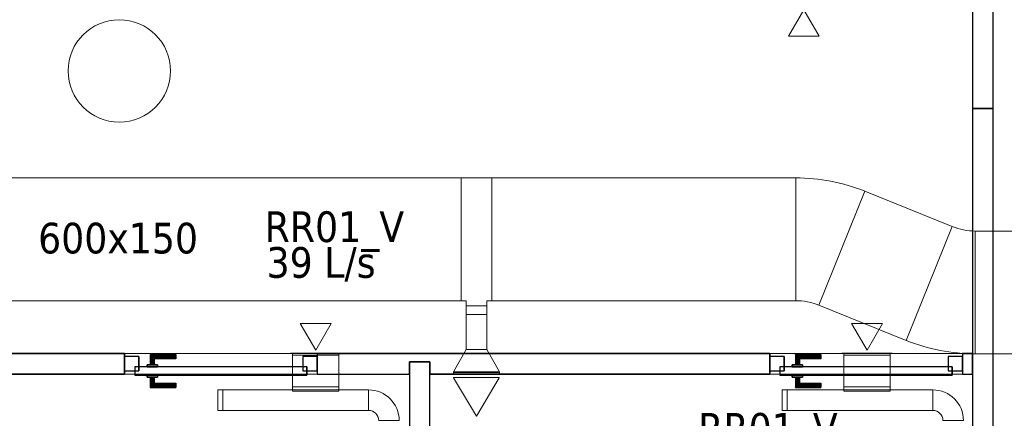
# Model space of a CAD drawing. Header units: metres. Extents: x 397.7 to 427.5, y 12.7 to 28.4.
# Tile 23 of 142: x 410.2 to 415.1, y 16.1 to 18. Entities that reach past the tile are written whole.
import ezdxf

# ---------------------------------------------------------------- set-up
doc = ezdxf.new("R2010")
doc.units = ezdxf.units.M
doc.layers.add('01_CARPINTERIA', color=5, linetype='Continuous', lineweight=25, true_color=0x0000ff)
for name, color, linetype, lineweight in [('A-COLS-____-MCUT', 7, 'Continuous', 18), ('A-COLS-____-OTLN', 7, 'Continuous', 18), ('A-GENM-____-OTLN', 7, 'Continuous', 18), ('A-WALL-____-MCUT', 7, 'Continuous', 25), ('A-WALL-____-OTLN', 7, 'Continuous', 25), ('M-HVAC-CDFF-IDEN', 7, 'Continuous', 30), ('M-HVAC-CDFF-OTLN', 7, 'Continuous', 18), ('M-HVAC-DUCT-IDEN', 7, 'Continuous', 30), ('M-HVAC-DUCT-OTLN', 7, 'Continuous', 18)]:
    doc.layers.add(name, color=color, linetype=linetype, lineweight=lineweight)
doc.styles.add('Tahoma_2', font='tahoma.ttf', dxfattribs={"height": 0.15})

# ---------------------------------------------------------------- blocks, each defined once
blk = doc.blocks.new('Family - LONDR55-XX_ZZ-ARQ-CAA-M3D-Londres55-152830-05_CLI_AIRE_P2')
at = {"layer": '01_CARPINTERIA', "color": 161, "true_color": 0xaaaaff}
for p, q in [((0.69, 0.1487), (0.69, 0.15)), ((0.69, 0.15), (0.69, 0.1487)), ((0.815, 0.15), (0.69, 0.15)), ((0.69, 0.145), (0.69, 0.1487)), ((0.69, 0.1487), (0.69, 0.145)), ((0.8137, 0.1487), (0.69, 0.1487)), ((0.8137, 0.1487), (0.69, 0.1487)), ((0.69, 0.14), (0.69, 0.145)), ((0.69, 0.145), (0.69, 0.14)), ((0.81, 0.145), (0.69, 0.145)), ((0.81, 0.145), (0.69, 0.145)), ((0.81, 0.145), (0.805, 0.14)), ((0.805, 0.14), (0.81, 0.145)), ((0.8137, 0.1487), (0.81, 0.145)), ((0.81, 0.145), (0.8137, 0.1487)), ((0.81, 0.1), (0.81, 0.145)), ((0.81, 0.1), (0.81, 0.145)), ((0.815, 0.15), (0.8137, 0.1487)), ((0.8137, 0.1487), (0.815, 0.15)), ((0.8137, 0.1), (0.8137, 0.1487)), ((0.8137, 0.1), (0.8137, 0.1487)), ((0.815, 0.1), (0.815, 0.15)), ((0.69, 0.135), (0.69, 0.14)), ((0.69, 0.14), (0.69, 0.135)), ((0.69, 0.14), (0.805, 0.14)), ((0.805, 0.14), (0.69, 0.14)), ((0.69, 0.135), (0.69, 0.1313)), ((0.69, 0.1313), (0.69, 0.135)), ((0.8, 0.135), (0.69, 0.135)), ((0.8, 0.135), (0.69, 0.135)), ((0.69, 0.1313), (0.69, 0.13)), ((0.69, 0.13), (0.69, 0.1313)), ((0.7963, 0.1313), (0.69, 0.1313)), ((0.7963, 0.1313), (0.69, 0.1313)), ((0.795, 0.13), (0.69, 0.13)), ((0.83, 0.1), (0.78, 0.1)), ((0.78, 0.1), (0.83, 0.1)), ((0.78, 0.09), (0.78, 0.1)), ((0.78, 0.09), (0.78, 0.1)), ((0.795, 0.13), (0.7963, 0.1313)), ((0.7963, 0.1313), (0.795, 0.13)), ((0.795, 0.1), (0.795, 0.13)), ((0.7963, 0.1), (0.795, 0.1)), ((0.795, 0.1), (0.7963, 0.1)), ((0.7963, 0.1313), (0.8, 0.135)), ((0.8, 0.135), (0.7963, 0.1313)), ((0.7963, 0.1), (0.7963, 0.1313)), ((0.7963, 0.1), (0.7963, 0.1313)), ((0.8, 0.1), (0.7963, 0.1)), ((0.7963, 0.1), (0.8, 0.1)), ((0.8, 0.135), (0.805, 0.14)), ((0.805, 0.14), (0.8, 0.135)), ((0.8, 0.1), (0.8, 0.135)), ((0.8, 0.1), (0.8, 0.135)), ((0.805, 0.1), (0.8, 0.1)), ((0.8, 0.1), (0.805, 0.1)), ((0.805, 0.14), (0.805, 0.1)), ((0.805, 0.1), (0.805, 0.14)), ((0.81, 0.1), (0.805, 0.1)), ((0.805, 0.1), (0.81, 0.1)), ((0.81, 0.1), (0.8137, 0.1)), ((0.8137, 0.1), (0.81, 0.1)), ((0.8137, 0.1), (0.815, 0.1)), ((0.815, 0.1), (0.8137, 0.1)), ((0.83, 0.09), (0.83, 0.1)), ((0.83, 0.1), (0.83, 0.09)), ((0.07, 0.07), (0, 0.07)), ((0, 0.07), (0, 0)), ((0.07, 0.07), (0, 0.07)), ((0, 0), (0, 0.07)), ((0.89, 0.09), (0.05, 0.09)), ((0.05, 0.09), (0.05, 0.05)), ((0.89, 0.09), (0.05, 0.09)), ((0.05, 0.05), (0.05, 0.09)), ((0.05, 0.05), (0.89, 0.05)), ((0.05, 0.05), (0.89, 0.05)), ((0.07, 0), (0.07, 0.07)), ((0.07, 0), (0.07, 0.07)), ((0.83, 0.09), (0.78, 0.09)), ((0.78, 0.09), (0.83, 0.09)), ((0.78, 0.05), (0.83, 0.05)), ((0.83, 0.05), (0.78, 0.05)), ((0.78, 0.04), (0.78, 0.05)), ((0.78, 0.04), (0.78, 0.05)), ((0.83, 0.04), (0.83, 0.05)), ((0.83, 0.05), (0.83, 0.04)), ((0.94, 0.07), (0.87, 0.07)), ((0.87, 0.07), (0.87, 0)), ((0.94, 0.07), (0.87, 0.07)), ((0.87, 0), (0.87, 0.07)), ((0.89, 0.05), (0.89, 0.09)), ((0.89, 0.05), (0.89, 0.09)), ((0.94, 0), (0.94, 0.07)), ((0.94, 0), (0.94, 0.07)), ((0, 0), (0.07, 0)), ((0, 0), (0.07, 0)), ((0.69, 0.0087), (0.69, 0.01)), ((0.69, 0.01), (0.69, 0.0087)), ((0.69, 0.01), (0.795, 0.01)), ((0.69, 0.005), (0.69, 0.0087)), ((0.69, 0.0087), (0.69, 0.005)), ((0.69, 0.0087), (0.7963, 0.0087)), ((0.69, 0.0087), (0.7963, 0.0087)), ((0.69, 0), (0.69, 0.005)), ((0.69, 0.005), (0.69, 0)), ((0.69, 0.005), (0.8, 0.005)), ((0.69, 0.005), (0.8, 0.005)), ((0.69, -0.005), (0.69, 0)), ((0.69, 0), (0.69, -0.005)), ((0.805, 0), (0.69, 0)), ((0.69, 0), (0.805, 0)), ((0.78, 0.04), (0.83, 0.04)), ((0.83, 0.04), (0.78, 0.04)), ((0.7963, 0.04), (0.795, 0.04)), ((0.795, 0.04), (0.7963, 0.04)), ((0.795, 0.01), (0.795, 0.04)), ((0.7963, 0.0087), (0.795, 0.01)), ((0.795, 0.01), (0.7963, 0.0087)), ((0.8, 0.04), (0.7963, 0.04)), ((0.7963, 0.04), (0.8, 0.04)), ((0.7963, 0.0087), (0.7963, 0.04)), ((0.7963, 0.0087), (0.7963, 0.04)), ((0.8, 0.005), (0.7963, 0.0087)), ((0.7963, 0.0087), (0.8, 0.005)), ((0.8, 0.04), (0.805, 0.04)), ((0.805, 0.04), (0.8, 0.04)), ((0.8, 0.005), (0.8, 0.04)), ((0.8, 0.005), (0.8, 0.04)), ((0.805, 0), (0.8, 0.005)), ((0.8, 0.005), (0.805, 0)), ((0.805, 0.04), (0.81, 0.04)), ((0.81, 0.04), (0.805, 0.04)), ((0.805, 0.04), (0.805, 0)), ((0.805, 0), (0.805, 0.04)), ((0.805, 0), (0.81, -0.005)), ((0.81, 0.04), (0.8137, 0.04)), ((0.8137, 0.04), (0.81, 0.04)), ((0.81, -0.005), (0.81, 0.04)), ((0.81, -0.005), (0.81, 0.04)), ((0.8137, 0.04), (0.815, 0.04)), ((0.815, 0.04), (0.8137, 0.04)), ((0.8137, -0.0087), (0.8137, 0.04)), ((0.8137, -0.0087), (0.8137, 0.04)), ((0.815, -0.01), (0.815, 0.04)), ((0.87, 0), (0.94, 0)), ((0.87, 0), (0.94, 0)), ((0.69, -0.005), (0.69, -0.0087)), ((0.69, -0.0087), (0.69, -0.005)), ((0.69, -0.005), (0.81, -0.005)), ((0.69, -0.005), (0.81, -0.005)), ((0.69, -0.0087), (0.69, -0.01)), ((0.69, -0.01), (0.69, -0.0087)), ((0.69, -0.0087), (0.8137, -0.0087)), ((0.69, -0.0087), (0.8137, -0.0087)), ((0.69, -0.01), (0.815, -0.01)), ((0.81, -0.005), (0.805, 0)), ((0.81, -0.005), (0.8137, -0.0087)), ((0.8137, -0.0087), (0.81, -0.005)), ((0.8137, -0.0087), (0.815, -0.01)), ((0.815, -0.01), (0.8137, -0.0087))]:
    blk.add_line(p, q, dxfattribs=at)
blk = doc.blocks.new('Family - Porta P2-152831-05_CLI_AIRE_P2')
blk.add_blockref('Family - LONDR55-XX_ZZ-ARQ-CAA-M3D-Londres55-152830-05_CLI_AIRE_P2', (0, 0))
blk = doc.blocks.new('Family - Evans P2-152854-05_CLI_AIRE_P2')
at = {"layer": 'A-WALL-____-MCUT', "color": 253, "true_color": 0xaaaaaa}
for p, q in [((4.4949, 0.1), (0, 0.1)), ((0, 0.1), (0, 0)), ((4.4949, 0), (4.4949, 0.1)), ((0, 0), (4.4949, 0))]:
    blk.add_line(p, q, dxfattribs=at)
at = {"layer": 'A-WALL-____-OTLN', "color": 253, "true_color": 0xaaaaaa}
for p, q in [((4.4949, 0.1), (0, 0.1)), ((0, 0.1), (0, 0)), ((4.4949, 0), (4.4949, 0.1)), ((0, 0), (4.4949, 0))]:
    blk.add_line(p, q, dxfattribs=at)
at = {"layer": 'A-WALL-____-OTLN', "color": 253, "lineweight": 18, "true_color": 0xaaaaaa}
blk.add_line((0, 0), (4.4949, 0), dxfattribs=at)
blk = doc.blocks.new('Family - Mampara P2-152874-05_CLI_AIRE_P2')
at = {"layer": 'A-WALL-____-MCUT', "color": 253, "true_color": 0xaaaaaa}
for p, q in [((0.05, 0.1), (0, 0.1)), ((0, 0.1), (0, 0)), ((0.05, 0), (0.05, 0.1)), ((2.6478, 0.1), (0.99, 0.1)), ((0.99, 0.1), (0.99, 0)), ((2.6478, 0.04), (2.6478, 0.1)), ((3.1978, 0.1), (2.7478, 0.1)), ((2.7478, 0.1), (2.7478, 0.04)), ((3.1978, 0), (3.1978, 0.1)), ((6.3478, 0.1), (4.1378, 0.1)), ((4.1378, 0.1), (4.1378, 0)), ((0, 0), (0.05, 0)), ((0.99, 0), (3.1978, 0)), ((2.7478, 0.04), (2.6478, 0.04)), ((4.1378, 0), (8.3078, 0))]:
    blk.add_line(p, q, dxfattribs=at)
at = {"layer": 'A-WALL-____-OTLN', "color": 253, "true_color": 0xaaaaaa}
for p, q in [((0.05, 0.1), (0, 0.1)), ((0, 0), (0, 0.1)), ((0.05, 0), (0.05, 0.1)), ((0.99, 0), (0.99, 0.1)), ((0.99, 0.1), (2.6478, 0.1)), ((2.6478, 0.1), (2.6478, 0.04)), ((3.1978, 0.1), (2.7478, 0.1)), ((2.7478, 0.04), (2.7478, 0.1)), ((3.1978, 0), (3.1978, 0.1)), ((4.1378, 0), (4.1378, 0.1)), ((4.1378, 0.1), (6.3478, 0.1)), ((0.05, 0), (0, 0)), ((3.1978, 0), (0.99, 0)), ((2.6478, 0.04), (2.7478, 0.04)), ((8.3078, 0), (4.1378, 0))]:
    blk.add_line(p, q, dxfattribs=at)
at = {"layer": 'A-WALL-____-OTLN', "color": 253, "lineweight": 18, "true_color": 0xaaaaaa}
blk.add_line((0, 0), (9.2978, 0), dxfattribs=at)
blk = doc.blocks.new('Family - Vano puerta-152878-05_CLI_AIRE_P2')
at = {"layer": 'A-GENM-____-OTLN', "color": 253, "true_color": 0xaaaaaa}
for p, q in [((414.8471, 16.4186), (413.9071, 16.4186)), ((413.9071, 16.4186), (413.9071, 16.3186)), ((413.9071, 16.4186), (414.8471, 16.4186)), ((413.9071, 16.3186), (413.9071, 16.4186)), ((414.8471, 16.3186), (414.8471, 16.4186)), ((414.8471, 16.3186), (414.8471, 16.4186)), ((413.9071, 16.3186), (414.8471, 16.3186)), ((414.8471, 16.3186), (413.9071, 16.3186))]:
    blk.add_line(p, q, dxfattribs=at)
blk = doc.blocks.new('Family - Vano puerta-152880-05_CLI_AIRE_P2')
at = {"layer": 'A-GENM-____-OTLN', "color": 253, "true_color": 0xaaaaaa}
for p, q in [((411.6993, 16.4186), (410.7593, 16.4186)), ((410.7593, 16.4186), (410.7593, 16.3186)), ((410.7593, 16.4186), (411.6993, 16.4186)), ((410.7593, 16.3186), (410.7593, 16.4186)), ((411.6993, 16.3186), (411.6993, 16.4186)), ((411.6993, 16.3186), (411.6993, 16.4186)), ((410.7593, 16.3186), (411.6993, 16.3186)), ((411.6993, 16.3186), (410.7593, 16.3186))]:
    blk.add_line(p, q, dxfattribs=at)
blk = doc.blocks.new('Family - LONDR55-XX_ZZ-ARQ-CAA-M3D-Londres55-152980-05_CLI_AIRE_P2')
at = {"layer": '01_CARPINTERIA', "color": 161, "true_color": 0xaaaaff}
for p, q in [((0.69, 0.1487), (0.69, 0.15)), ((0.69, 0.15), (0.69, 0.1487)), ((0.815, 0.15), (0.69, 0.15)), ((0.69, 0.145), (0.69, 0.1487)), ((0.69, 0.1487), (0.69, 0.145)), ((0.8137, 0.1487), (0.69, 0.1487)), ((0.8137, 0.1487), (0.69, 0.1487)), ((0.69, 0.14), (0.69, 0.145)), ((0.69, 0.145), (0.69, 0.14)), ((0.81, 0.145), (0.69, 0.145)), ((0.81, 0.145), (0.69, 0.145)), ((0.81, 0.145), (0.805, 0.14)), ((0.805, 0.14), (0.81, 0.145)), ((0.8137, 0.1487), (0.81, 0.145)), ((0.81, 0.145), (0.8137, 0.1487)), ((0.81, 0.1), (0.81, 0.145)), ((0.81, 0.1), (0.81, 0.145)), ((0.815, 0.15), (0.8137, 0.1487)), ((0.8137, 0.1487), (0.815, 0.15)), ((0.8137, 0.1), (0.8137, 0.1487)), ((0.8137, 0.1), (0.8137, 0.1487)), ((0.815, 0.1), (0.815, 0.15)), ((0.69, 0.135), (0.69, 0.14)), ((0.69, 0.14), (0.69, 0.135)), ((0.69, 0.14), (0.805, 0.14)), ((0.805, 0.14), (0.69, 0.14)), ((0.69, 0.135), (0.69, 0.1313)), ((0.69, 0.1313), (0.69, 0.135)), ((0.8, 0.135), (0.69, 0.135)), ((0.8, 0.135), (0.69, 0.135)), ((0.69, 0.1313), (0.69, 0.13)), ((0.69, 0.13), (0.69, 0.1313)), ((0.7963, 0.1313), (0.69, 0.1313)), ((0.7963, 0.1313), (0.69, 0.1313)), ((0.795, 0.13), (0.69, 0.13)), ((0.83, 0.1), (0.78, 0.1)), ((0.78, 0.1), (0.83, 0.1)), ((0.78, 0.09), (0.78, 0.1)), ((0.78, 0.09), (0.78, 0.1)), ((0.795, 0.13), (0.7963, 0.1313)), ((0.7963, 0.1313), (0.795, 0.13)), ((0.795, 0.1), (0.795, 0.13)), ((0.7963, 0.1), (0.795, 0.1)), ((0.795, 0.1), (0.7963, 0.1)), ((0.7963, 0.1313), (0.8, 0.135)), ((0.8, 0.135), (0.7963, 0.1313)), ((0.7963, 0.1), (0.7963, 0.1313)), ((0.7963, 0.1), (0.7963, 0.1313)), ((0.8, 0.1), (0.7963, 0.1)), ((0.7963, 0.1), (0.8, 0.1)), ((0.8, 0.135), (0.805, 0.14)), ((0.805, 0.14), (0.8, 0.135)), ((0.8, 0.1), (0.8, 0.135)), ((0.8, 0.1), (0.8, 0.135)), ((0.805, 0.1), (0.8, 0.1)), ((0.8, 0.1), (0.805, 0.1)), ((0.805, 0.14), (0.805, 0.1)), ((0.805, 0.1), (0.805, 0.14)), ((0.81, 0.1), (0.805, 0.1)), ((0.805, 0.1), (0.81, 0.1)), ((0.81, 0.1), (0.8137, 0.1)), ((0.8137, 0.1), (0.81, 0.1)), ((0.8137, 0.1), (0.815, 0.1)), ((0.815, 0.1), (0.8137, 0.1)), ((0.83, 0.09), (0.83, 0.1)), ((0.83, 0.1), (0.83, 0.09)), ((0.07, 0.07), (0, 0.07)), ((0, 0.07), (0, 0)), ((0.07, 0.07), (0, 0.07)), ((0, 0), (0, 0.07)), ((0.89, 0.09), (0.05, 0.09)), ((0.05, 0.09), (0.05, 0.05)), ((0.89, 0.09), (0.05, 0.09)), ((0.05, 0.05), (0.05, 0.09)), ((0.05, 0.05), (0.89, 0.05)), ((0.05, 0.05), (0.89, 0.05)), ((0.07, 0), (0.07, 0.07)), ((0.07, 0), (0.07, 0.07)), ((0.83, 0.09), (0.78, 0.09)), ((0.78, 0.09), (0.83, 0.09)), ((0.78, 0.05), (0.83, 0.05)), ((0.83, 0.05), (0.78, 0.05)), ((0.78, 0.04), (0.78, 0.05)), ((0.78, 0.04), (0.78, 0.05)), ((0.83, 0.04), (0.83, 0.05)), ((0.83, 0.05), (0.83, 0.04)), ((0.94, 0.07), (0.87, 0.07)), ((0.87, 0.07), (0.87, 0)), ((0.94, 0.07), (0.87, 0.07)), ((0.87, 0), (0.87, 0.07)), ((0.89, 0.05), (0.89, 0.09)), ((0.89, 0.05), (0.89, 0.09)), ((0.94, 0), (0.94, 0.07)), ((0.94, 0), (0.94, 0.07)), ((0, 0), (0.07, 0)), ((0, 0), (0.07, 0)), ((0.69, 0.0087), (0.69, 0.01)), ((0.69, 0.01), (0.69, 0.0087)), ((0.69, 0.01), (0.795, 0.01)), ((0.69, 0.005), (0.69, 0.0087)), ((0.69, 0.0087), (0.69, 0.005)), ((0.69, 0.0087), (0.7963, 0.0087)), ((0.69, 0.0087), (0.7963, 0.0087)), ((0.69, 0), (0.69, 0.005)), ((0.69, 0.005), (0.69, 0)), ((0.69, 0.005), (0.8, 0.005)), ((0.69, 0.005), (0.8, 0.005)), ((0.69, -0.005), (0.69, 0)), ((0.69, 0), (0.69, -0.005)), ((0.805, 0), (0.69, 0)), ((0.69, 0), (0.805, 0)), ((0.78, 0.04), (0.83, 0.04)), ((0.83, 0.04), (0.78, 0.04)), ((0.7963, 0.04), (0.795, 0.04)), ((0.795, 0.04), (0.7963, 0.04)), ((0.795, 0.01), (0.795, 0.04)), ((0.7963, 0.0087), (0.795, 0.01)), ((0.795, 0.01), (0.7963, 0.0087)), ((0.8, 0.04), (0.7963, 0.04)), ((0.7963, 0.04), (0.8, 0.04)), ((0.7963, 0.0087), (0.7963, 0.04)), ((0.7963, 0.0087), (0.7963, 0.04)), ((0.8, 0.005), (0.7963, 0.0087)), ((0.7963, 0.0087), (0.8, 0.005)), ((0.8, 0.04), (0.805, 0.04)), ((0.805, 0.04), (0.8, 0.04)), ((0.8, 0.005), (0.8, 0.04)), ((0.8, 0.005), (0.8, 0.04)), ((0.805, 0), (0.8, 0.005)), ((0.8, 0.005), (0.805, 0)), ((0.805, 0.04), (0.81, 0.04)), ((0.81, 0.04), (0.805, 0.04)), ((0.805, 0.04), (0.805, 0)), ((0.805, 0), (0.805, 0.04)), ((0.805, 0), (0.81, -0.005)), ((0.81, 0.04), (0.8137, 0.04)), ((0.8137, 0.04), (0.81, 0.04)), ((0.81, -0.005), (0.81, 0.04)), ((0.81, -0.005), (0.81, 0.04)), ((0.8137, 0.04), (0.815, 0.04)), ((0.815, 0.04), (0.8137, 0.04)), ((0.8137, -0.0087), (0.8137, 0.04)), ((0.8137, -0.0087), (0.8137, 0.04)), ((0.815, -0.01), (0.815, 0.04)), ((0.87, 0), (0.94, 0)), ((0.87, 0), (0.94, 0)), ((0.69, -0.005), (0.69, -0.0087)), ((0.69, -0.0087), (0.69, -0.005)), ((0.69, -0.005), (0.81, -0.005)), ((0.69, -0.005), (0.81, -0.005)), ((0.69, -0.0087), (0.69, -0.01)), ((0.69, -0.01), (0.69, -0.0087)), ((0.69, -0.0087), (0.8137, -0.0087)), ((0.69, -0.0087), (0.8137, -0.0087)), ((0.69, -0.01), (0.815, -0.01)), ((0.81, -0.005), (0.805, 0)), ((0.81, -0.005), (0.8137, -0.0087)), ((0.8137, -0.0087), (0.81, -0.005)), ((0.8137, -0.0087), (0.815, -0.01)), ((0.815, -0.01), (0.8137, -0.0087))]:
    blk.add_line(p, q, dxfattribs=at)
blk = doc.blocks.new('Family - Porta P2-152981-05_CLI_AIRE_P2')
blk.add_blockref('Family - LONDR55-XX_ZZ-ARQ-CAA-M3D-Londres55-152980-05_CLI_AIRE_P2', (0, 0))
blk = doc.blocks.new('Family - Mampara P2-153196-05_CLI_AIRE_P2')
at = {"layer": 'A-WALL-____-MCUT', "color": 253, "true_color": 0xaaaaaa}
for p, q in [((0.5, 0.1), (0, 0.1)), ((0, 0.1), (0, 0)), ((0.5, 0), (0.5, 0.1)), ((0, 0), (0.5, 0))]:
    blk.add_line(p, q, dxfattribs=at)
at = {"layer": 'A-WALL-____-OTLN', "color": 253, "true_color": 0xaaaaaa}
for p, q in [((0.5, 0.1), (0, 0.1)), ((0, 0.1), (0, 0)), ((0.5, 0), (0.5, 0.1)), ((0, 0), (0.5, 0))]:
    blk.add_line(p, q, dxfattribs=at)
at = {"layer": 'A-WALL-____-OTLN', "color": 253, "lineweight": 18, "true_color": 0xaaaaaa}
blk.add_line((0, 0), (0.5, 0), dxfattribs=at)
blk = doc.blocks.new('Family - Pilar P2-153225-05_CLI_AIRE_P2')
at = {"layer": 'A-COLS-____-MCUT', "color": 253, "true_color": 0xaaaaaa}
for start, end in [(360, 180), (180, 360)]:
    blk.add_arc((0.25, 0.25), 0.25, start, end, dxfattribs=at)
at = {"layer": 'A-COLS-____-OTLN', "color": 253, "true_color": 0xaaaaaa}
for start, end in [(360, 180), (180, 360)]:
    blk.add_arc((0.25, 0.25), 0.25, start, end, dxfattribs=at)
blk = doc.blocks.new('Family - Mampara P2-153261-05_CLI_AIRE_P2')
at = {"layer": 'A-WALL-____-MCUT', "color": 253, "true_color": 0xaaaaaa}
for p, q in [((0.56, 0.1), (0, 0.1)), ((0, 0.1), (0, 0)), ((0.56, 0), (0.56, 0.1)), ((0, 0), (0.56, 0))]:
    blk.add_line(p, q, dxfattribs=at)
at = {"layer": 'A-WALL-____-OTLN', "color": 253, "true_color": 0xaaaaaa}
for p, q in [((0.56, 0.1), (0, 0.1)), ((0, 0.1), (0, 0)), ((0.56, 0), (0.56, 0.1)), ((0, 0), (0.56, 0))]:
    blk.add_line(p, q, dxfattribs=at)
at = {"layer": 'A-WALL-____-OTLN', "color": 253, "lineweight": 18, "true_color": 0xaaaaaa}
blk.add_line((0, 0), (0.56, 0), dxfattribs=at)
blk = doc.blocks.new('LONDR55-XX_ZZ-ARQ-CAA-M3D-Londres55_ifc-1-05_CLI_AIRE_P2')
at = {"layer": '01_CARPINTERIA', "color": 253, "lineweight": 18, "true_color": 0xaaaaaa, "rotation": 180}
for name, p in [('Family - Porta P2-152981-05_CLI_AIRE_P2', (411.6993, 16.4036)), ('Family - Porta P2-152831-05_CLI_AIRE_P2', (414.8471, 16.4036))]:
    blk.add_blockref(name, p, dxfattribs=at)
at = {"layer": 'A-COLS-____-OTLN', "color": 253, "lineweight": 18, "true_color": 0xaaaaaa}
blk.add_blockref('Family - Pilar P2-153225-05_CLI_AIRE_P2', (410.4837, 17.5495), dxfattribs=at)
at = {"layer": 'A-GENM-____-OTLN', "color": 253, "lineweight": 18, "true_color": 0xaaaaaa}
for name in ['Family - Vano puerta-152880-05_CLI_AIRE_P2', 'Family - Vano puerta-152878-05_CLI_AIRE_P2']:
    blk.add_blockref(name, (0, 0), dxfattribs=at)
at = {"layer": 'A-WALL-____-OTLN', "color": 253, "lineweight": 18, "true_color": 0xaaaaaa}
for name, p, rotation in [('Family - Mampara P2-153196-05_CLI_AIRE_P2', (414.8971, 18.1155), 270), ('Family - Evans P2-152854-05_CLI_AIRE_P2', (414.9971, 13.1206), 89.99999999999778), ('Family - Mampara P2-152874-05_CLI_AIRE_P2', (414.8971, 16.4186), 180), ('Family - Mampara P2-153261-05_CLI_AIRE_P2', (412.2493, 15.8186), 90)]:
    blk.add_blockref(name, p, dxfattribs=dict(at, rotation=rotation))
blk = doc.blocks.new('M_Codo rectangular - Radio - 1 W-461717-05_CLI_AIRE_P2')
at = {"layer": 'M-HVAC-DUCT-OTLN', "color": 143, "true_color": 0x32aad1}
for p, q in [((-0.1166, 0.3), (-0.1166, -0.3)), ((-0.1166, -0.3), (-0.1166, 0.3)), ((-0.0042, 0.3218), (0.2205, -0.2345)), ((0.2205, -0.2345), (-0.0042, 0.3218))]:
    blk.add_line(p, q, dxfattribs=at)
for radius in [0.3, 0.3, 0.9, 0.9]:
    blk.add_arc((-0.1166, 0.6), radius, 270, 292, dxfattribs=at)
blk = doc.blocks.new('M_Codo rectangular - Radio - 1 W-459631-05_CLI_AIRE_P2')
at = {"layer": 'M-HVAC-DUCT-OTLN', "color": 40, "true_color": 0xffbf00}
for p, q in [((-0.1, -0.05), (-0.1, 0.05)), ((-0.1, 0.05), (-0.1, -0.05)), ((-0.05, -0.1), (0.05, -0.1)), ((0.05, -0.1), (-0.05, -0.1))]:
    blk.add_line(p, q, dxfattribs=at)
for radius, start in [(0.15, 0), (0.15, 0), (0.05, 360), (0.05, 0)]:
    blk.add_arc((-0.1, -0.1), radius, start, 90, dxfattribs=at)
blk = doc.blocks.new('M_Te rectangular - Estándar-466306-05_CLI_AIRE_P2')
at = {"layer": 'M-HVAC-DUCT-OTLN', "color": 143, "true_color": 0x32aad1}
for p, q in [((-0.075, 0.3), (-0.075, -0.3)), ((-0.075, -0.3), (-0.075, 0.3)), ((-0.075, 0.3), (0.075, 0.3)), ((0.075, 0.3), (-0.075, 0.3)), ((0.075, -0.3), (0.075, 0.3)), ((0.075, 0.3), (0.075, -0.3)), ((-0.05, -0.3), (-0.075, -0.3)), ((-0.05, -0.3), (-0.075, -0.3)), ((-0.05, -0.3), (-0.05, -0.325)), ((-0.05, -0.325), (-0.05, -0.3)), ((-0.05, -0.325), (0.05, -0.325)), ((0.05, -0.325), (-0.05, -0.325)), ((0.05, -0.3), (0.05, -0.325)), ((0.075, -0.3), (0.05, -0.3)), ((0.075, -0.3), (0.05, -0.3)), ((0.05, -0.325), (0.05, -0.3))]:
    blk.add_line(p, q, dxfattribs=at)
blk = doc.blocks.new('M_Transición rectangular - Ángulo - 60 grados-455507-05_CLI_AIRE_P2')
at = {"layer": 'M-HVAC-DUCT-OTLN', "color": 143, "true_color": 0x32aad1}
for p, q in [((0, 0.05), (0, -0.05)), ((0, 0.05), (0.0433, 0.05)), ((0, 0.05), (0.0433, 0.05)), ((0, -0.05), (0, 0.05)), ((0.0433, -0.05), (0.0433, 0.05)), ((0.0433, 0.05), (0.0433, -0.05)), ((0, -0.05), (0.0433, -0.05)), ((0.0433, -0.05), (0, -0.05))]:
    blk.add_line(p, q, dxfattribs=at)
blk = doc.blocks.new('ZYR_03_06_04_01 Reixa Paret Retorn - RR01_V-478031-05_CLI_AIRE_P2')
at = {"layer": 'M-HVAC-CDFF-OTLN', "color": 40, "true_color": 0xffbf00}
for p, q in [((0.1225, 0.002), (-0.1225, 0.002)), ((-0.1225, 0.002), (0.1225, 0.002)), ((-0.1225, 0.002), (-0.1225, 0)), ((-0.1225, 0.002), (-0.1225, 0)), ((0.1225, 0), (-0.1225, 0)), ((-0.1225, 0), (0.1225, 0)), ((0.1125, 0.01), (-0.1125, 0.01)), ((-0.1125, 0.01), (0.1125, 0.01)), ((-0.1125, 0.01), (-0.1125, 0)), ((-0.1125, 0.01), (-0.1125, 0)), ((0.1125, 0.002), (-0.1125, 0.002)), ((-0.1125, 0.002), (0.1125, 0.002)), ((-0.1125, 0.002), (-0.1125, 0)), ((-0.1125, 0.002), (-0.1125, 0)), ((0.1125, 0), (-0.1125, 0)), ((-0.1125, 0), (0.1125, 0)), ((0.1125, 0), (-0.1125, 0)), ((-0.1125, 0), (0.1125, 0)), ((0.1125, 0), (0.1125, 0.01)), ((0.1125, 0.01), (0.1125, 0)), ((0.1125, 0), (0.1125, 0.002)), ((0.1125, 0.002), (0.1125, 0)), ((0.1225, 0), (0.1225, 0.002)), ((0.1225, 0.002), (0.1225, 0)), ((0, -0.015), (-0.075, -0.1449)), ((0, -0.015), (0.075, -0.1449)), ((0.075, -0.1449), (-0.075, -0.1449))]:
    blk.add_line(p, q, dxfattribs=at)
blk = doc.blocks.new('M_Remate rectangular - Estándar-V3-05_CLI_AIRE_P2')
at = {"layer": 'M-HVAC-DUCT-OTLN', "color": 40, "true_color": 0xffbf00}
for p, q in [((0, 0.05), (0, -0.05)), ((0, -0.05), (0, 0.05)), ((0, 0.05), (0.025, 0.05)), ((0.025, 0.05), (0, 0.05)), ((0.025, 0.05), (0.025, -0.05)), ((0.025, -0.05), (0.025, 0.05)), ((0.025, -0.05), (0, -0.05)), ((0.025, -0.05), (0, -0.05))]:
    blk.add_line(p, q, dxfattribs=at)
blk = doc.blocks.new('MEP_15_03 Injerto Conducte - Mínimo-476864-05_CLI_AIRE_P2')
at = {"layer": 'M-HVAC-DUCT-OTLN', "color": 40, "true_color": 0xffbf00}
for p, q in [((-0.006096, -0.1125), (-0.006096, 0.1125)), ((-0.006096, 0.1125), (-0.006096, -0.1125)), ((-0.006096, 0.1125), (0.015, 0.1125)), ((-0.006096, 0.1125), (0.015, 0.1125)), ((0.015, 0.1125), (0.015, -0.1125)), ((0.015, -0.1125), (0.015, 0.1125)), ((0.015, -0.1125), (-0.006096, -0.1125)), ((-0.006096, -0.1125), (0.015, -0.1125))]:
    blk.add_line(p, q, dxfattribs=at)
blk = doc.blocks.new('ZYR_03_06_04_01 Reixa Paret Impulsió - RI04-V8-05_CLI_AIRE_P2')
at = {"layer": 'M-HVAC-CDFF-OTLN', "color": 143, "true_color": 0x32aad1}
for p, q in [((0.1225, 0.002), (-0.1225, 0.002)), ((-0.1225, 0.002), (0.1225, 0.002)), ((-0.1225, 0.002), (-0.1225, 0)), ((-0.1225, 0.002), (-0.1225, 0)), ((0.1225, 0), (-0.1225, 0)), ((-0.1225, 0), (0.1225, 0)), ((0.1125, 0.01), (-0.1125, 0.01)), ((-0.1125, 0.01), (0.1125, 0.01)), ((-0.1125, 0.01), (-0.1125, 0)), ((-0.1125, 0.01), (-0.1125, 0)), ((0.1125, 0.002), (-0.1125, 0.002)), ((-0.1125, 0.002), (0.1125, 0.002)), ((-0.1125, 0.002), (-0.1125, 0)), ((-0.1125, 0.002), (-0.1125, 0)), ((0.1125, 0), (-0.1125, 0)), ((-0.1125, 0), (0.1125, 0)), ((0.1125, 0), (-0.1125, 0)), ((-0.1125, 0), (0.1125, 0)), ((0.1125, 0), (0.1125, 0.01)), ((0.1125, 0.01), (0.1125, 0)), ((0.1125, 0), (0.1125, 0.002)), ((0.1125, 0.002), (0.1125, 0)), ((0.1225, 0), (0.1225, 0.002)), ((0.1225, 0.002), (0.1225, 0)), ((0.1111, -0.015), (-0.1111, -0.015)), ((-0.1111, -0.015), (-0.1111, -0.016)), ((-0.1111, -0.016), (0, -0.2033)), ((0.1111, -0.016), (0, -0.2033)), ((0.1111, -0.015), (0.1111, -0.016))]:
    blk.add_line(p, q, dxfattribs=at)
blk = doc.blocks.new('M_Transición rectangular - Ángulo - 60 grados-495401-05_CLI_AIRE_P2')
at = {"layer": 'M-HVAC-DUCT-OTLN', "color": 143, "true_color": 0x32aad1}
for p, q in [((0, 0.1125), (0, -0.1125)), ((0, 0.1125), (0.1083, 0.05)), ((0, 0.1125), (0.1083, 0.05)), ((0, -0.1125), (0, 0.1125)), ((0.1083, -0.05), (0.1083, 0.05)), ((0.1083, 0.05), (0.1083, -0.05)), ((0, -0.1125), (0.1083, -0.05)), ((0.1083, -0.05), (0, -0.1125))]:
    blk.add_line(p, q, dxfattribs=at)

msp = doc.modelspace()

# ---------------------------------------------------------------- linework, layer by layer
at = {"layer": 'M-HVAC-DUCT-OTLN', "color": 143, "true_color": 0x32aad1}
for p, q in [((408.9833, 17.2771), (412.401, 17.2771)), ((412.401, 17.2771), (412.401, 16.6771)), ((412.551, 17.2771), (412.551, 16.6771)), ((412.551, 17.2771), (414.0341, 17.2771)), ((414.0341, 17.2771), (414.0341, 16.6771)), ((414.3713, 17.2116), (414.1465, 16.6553)), ((414.3713, 17.2116), (414.7977, 17.0393)), ((414.7977, 17.0393), (414.573, 16.483)), ((414.9101, 17.0174), (414.9101, 16.4174)), ((414.9101, 17.0174), (415.2635, 17.0174)), ((412.401, 16.6771), (408.9833, 16.6771)), ((414.0341, 16.6771), (412.551, 16.6771)), ((414.573, 16.483), (414.1465, 16.6553)), ((412.526, 16.6088), (412.426, 16.6088)), ((412.426, 16.4378), (412.426, 16.6088)), ((412.526, 16.6088), (412.526, 16.4378)), ((412.526, 16.4378), (412.426, 16.4378)), ((415.2635, 16.4174), (414.9101, 16.4174)), ((412.3635, 16.3296), (412.5885, 16.3296)), ((412.3635, 16.3266), (412.3635, 16.3296)), ((412.3635, 16.3266), (412.5885, 16.3266)), ((412.5885, 16.3296), (412.5885, 16.3266))]:
    msp.add_line(p, q, dxfattribs=at)
at = {"layer": 'M-HVAC-DUCT-OTLN', "color": 40, "true_color": 0xffbf00}
for p, q in [((411.8042, 16.4106), (411.5792, 16.4106)), ((411.5792, 16.2563), (411.5792, 16.4106)), ((411.8042, 16.4106), (411.8042, 16.2563)), ((414.4942, 16.4106), (414.2692, 16.4106)), ((414.2692, 16.2563), (414.2692, 16.4106)), ((414.4942, 16.4106), (414.4942, 16.2563)), ((411.2393, 16.1413), (411.2393, 16.2413)), ((411.2393, 16.2413), (411.9493, 16.2413)), ((411.8042, 16.2563), (411.5792, 16.2563)), ((411.5792, 16.2352), (411.5792, 16.2413)), ((411.8042, 16.2352), (411.8042, 16.2413)), ((411.9493, 16.1413), (411.9493, 16.2413)), ((413.9921, 16.1413), (413.9921, 16.2413)), ((413.9921, 16.2413), (414.7021, 16.2413)), ((414.4942, 16.2563), (414.2692, 16.2563)), ((414.2692, 16.2352), (414.2692, 16.2413)), ((414.4942, 16.2352), (414.4942, 16.2413)), ((414.7021, 16.1413), (414.7021, 16.2413)), ((411.8042, 16.2352), (411.5792, 16.2352)), ((414.4942, 16.2352), (414.2692, 16.2352)), ((411.9493, 16.1413), (411.2393, 16.1413)), ((414.7021, 16.1413), (413.9921, 16.1413))]:
    msp.add_line(p, q, dxfattribs=at)

# ---------------------------------------------------------------- block references
at = {"lineweight": 5}
msp.add_blockref('LONDR55-XX_ZZ-ARQ-CAA-M3D-Londres55_ifc-1-05_CLI_AIRE_P2', (0, 0), dxfattribs=at)
at = {"layer": 'M-HVAC-CDFF-OTLN', "color": 40, "true_color": 0xffbf00}
msp.add_blockref('ZYR_03_06_04_01 Reixa Paret Retorn - RR01_V-478031-05_CLI_AIRE_P2', (414.0736, 18.1135), dxfattribs=at)
at = {"layer": 'M-HVAC-CDFF-OTLN', "color": 40, "true_color": 0xffbf00, "rotation": 180}
for p in [(411.6917, 16.4206), (414.3817, 16.4206)]:
    msp.add_blockref('ZYR_03_06_04_01 Reixa Paret Retorn - RR01_V-478031-05_CLI_AIRE_P2', p, dxfattribs=at)
at = {"layer": 'M-HVAC-CDFF-OTLN', "color": 143, "true_color": 0x32aad1}
msp.add_blockref('ZYR_03_06_04_01 Reixa Paret Impulsió - RI04-V8-05_CLI_AIRE_P2', (412.476, 16.3166), dxfattribs=at)
at = {"layer": 'M-HVAC-DUCT-OTLN', "color": 143, "true_color": 0x32aad1}
for name, p, rotation in [('M_Codo rectangular - Radio - 1 W-461717-05_CLI_AIRE_P2', (414.1507, 16.9771), 157.9999999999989), ('M_Codo rectangular - Radio - 1 W-461717-05_CLI_AIRE_P2', (414.7935, 16.7174), 337.9999999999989), ('M_Transición rectangular - Ángulo - 60 grados-455507-05_CLI_AIRE_P2', (412.476, 16.6521), 270), ('M_Transición rectangular - Ángulo - 60 grados-495401-05_CLI_AIRE_P2', (412.476, 16.3296), 90)]:
    msp.add_blockref(name, p, dxfattribs=dict(at, rotation=rotation))
msp.add_blockref('M_Te rectangular - Estándar-466306-05_CLI_AIRE_P2', (412.476, 16.9771), dxfattribs=at)
at = {"layer": 'M-HVAC-DUCT-OTLN', "color": 40, "true_color": 0xffbf00, "rotation": 180}
for p in [(411.2393, 16.1913), (413.9921, 16.1913)]:
    msp.add_blockref('M_Remate rectangular - Estándar-V3-05_CLI_AIRE_P2', p, dxfattribs=at)
at = {"layer": 'M-HVAC-DUCT-OTLN', "color": 40, "true_color": 0xffbf00, "extrusion": (0, 0, -1), "rotation": 90}
for p in [(-411.6917, 16.2413), (-414.3817, 16.2413)]:
    msp.add_blockref('MEP_15_03 Injerto Conducte - Mínimo-476864-05_CLI_AIRE_P2', p, dxfattribs=at)
at = {"layer": 'M-HVAC-DUCT-OTLN', "color": 40, "true_color": 0xffbf00}
for p in [(412.0493, 16.1913), (414.8021, 16.1913)]:
    msp.add_blockref('M_Codo rectangular - Radio - 1 W-459631-05_CLI_AIRE_P2', p, dxfattribs=at)

# ---------------------------------------------------------------- texts
at = {"layer": 'M-HVAC-CDFF-IDEN', "char_height": 0.15, "attachment_point": 1, "style": 'Tahoma_2'}
for s, insert, width in [('RR01_V', (411.4428, 17.1136), 0.84578), ('39 L/s', (411.4522, 16.939), 0.661392), ('RR01_V', (413.5582, 16.1284), 0.84578)]:
    msp.add_mtext(s, dxfattribs=dict(at, insert=insert, width=width))
at = {"layer": 'M-HVAC-DUCT-IDEN', "insert": (410.3375, 17.058), "char_height": 0.15, "width": 0.913924, "attachment_point": 1, "style": 'Tahoma_2'}
msp.add_mtext('600x150', dxfattribs=at)

doc.saveas('drawing.dxf')
